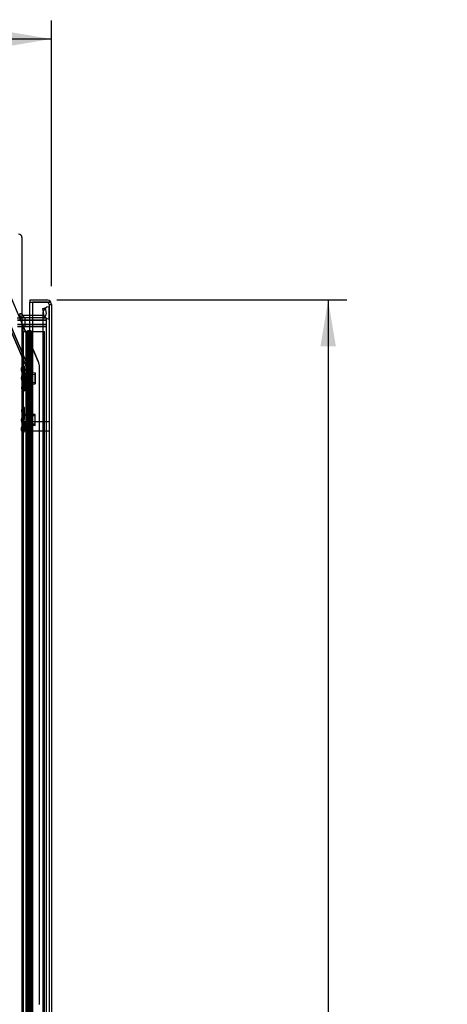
# Model space of a CAD drawing. Header units: inches. Extents: x 1 to 359, y -2 to 239.
# Tile 30 of 68: x 36 to 53, y 122 to 162. Entities that reach past the tile are written whole.
import ezdxf
from ezdxf.enums import TextEntityAlignment as Align
from ezdxf.lldxf.tags import DXFTag

# ---------------------------------------------------------------- set-up
doc = ezdxf.new("R2010")
doc.units = ezdxf.units.IN
doc.header["$MEASUREMENT"] = 0
for name, color, linetype in [('COM54746-60', 7, 'Continuous'), ('COM70098', 7, 'Continuous'), ('COM70220', 7, 'Continuous'), ('COM70739-9', 7, 'Continuous'), ('COM70839-3', 7, 'Continuous'), ('COM71195-6', 7, 'Continuous'), ('COM71298-6', 7, 'Continuous'), ('COM71300-6', 7, 'Continuous'), ('Default', 7, 'Continuous'), ('GSK87756', 7, 'Continuous'), ('NTS18147', 7, 'Continuous'), ('STD26122', 7, 'Continuous'), ('WAM30038', 7, 'Continuous')]:
    doc.layers.add(name, color=color, linetype=linetype)
doc.styles.add('SEACAD_Times_New_Roman', font='times.ttf')
tags = doc.linetypes.add('HIDDEN2', pattern=[0.1875, 0.125, -0.0625]).pattern_tags.tags
tags[6:7] = [DXFTag(74, 4), DXFTag(75, 0), DXFTag(340, '0'), DXFTag(46, 0.0), DXFTag(50, 0.0), DXFTag(44, 0.0), DXFTag(45, 0.0)]
tags[4:5] = [DXFTag(74, 4), DXFTag(75, 0), DXFTag(340, '0'), DXFTag(46, 0.0), DXFTag(50, 0.0), DXFTag(44, 0.0), DXFTag(45, 0.0)]
doc.dimstyles.new('HAMMOND_(STH_-_300x200)', dxfattribs={"dimtxt": 1.5, "dimasz": 1.875, "dimexe": 0.75, "dimexo": 0.75, "dimgap": 0.375, "dimtad": 0, "dimtih": 1, "dimtoh": 1, "dimzin": 0, "dimdsep": 46, "dimtxsty": 'SEACAD_Times_New_Roman', "dimblk1": '_SE_FILLED', "dimblk2": '_SE_FILLED', "dimsah": 1, "dimcen": 0.75, "dimadec": 0, "dimazin": 0, "dimtfac": 0.8, "dimtofl": 0, "dimtmove": 0, "dimatfit": 3, "dimfxl": 1, "dimtolj": 1, "dimtzin": 0, "dimarcsym": 0})

# ---------------------------------------------------------------- blocks, each defined once
blk = doc.blocks.new('SE1')
at = {"layer": 'COM54746-60', "color": 7, "linetype": 'Continuous'}
for p, q in [((35.808, 149.382), (35.976, 149.382)), ((35.976, 149.382), (35.98, 149.382)), ((35.976, 148.382), (35.976, 149.382)), ((35.98, 149.382), (35.98, 148.382)), ((35.989, 149.382), (36.223, 149.382)), ((35.989, 149.382), (35.989, 148.382)), ((36.044, 149.391), (36.044, 149.417)), ((36.044, 149.417), (36.094, 149.417)), ((36.094, 149.391), (36.044, 149.391)), ((36.056, 149.391), (36.056, 149.382)), ((36.094, 149.417), (36.119, 149.417)), ((36.094, 149.391), (36.119, 149.391)), ((36.119, 149.417), (36.169, 149.417)), ((36.169, 149.391), (36.119, 149.391)), ((36.156, 149.382), (36.156, 149.391)), ((36.169, 149.417), (36.169, 149.391)), ((36.223, 149.382), (36.225, 149.382)), ((36.223, 148.382), (36.223, 149.382)), ((35.976, 148.382), (36.02, 148.382)), ((36.02, 148.382), (36.223, 148.382)), ((36.02, 148.382), (36.223, 148.382)), ((36.02, 147.382), (36.02, 148.382)), ((36.223, 147.382), (36.223, 148.382)), ((35.976, 146.382), (35.976, 147.382)), ((35.976, 147.382), (36.02, 147.382)), ((35.98, 147.382), (35.98, 146.382)), ((35.989, 147.383), (36.223, 147.383)), ((35.989, 147.382), (35.989, 146.382)), ((36.02, 147.382), (36.223, 147.382)), ((36.223, 146.382), (36.223, 147.383)), ((35.976, 146.382), (36.02, 146.382)), ((36.02, 146.382), (36.223, 146.382)), ((36.02, 146.382), (36.223, 146.382)), ((36.02, 145.382), (36.02, 146.382)), ((36.223, 145.382), (36.223, 146.382)), ((35.976, 144.382), (35.976, 145.382)), ((35.976, 145.382), (36.02, 145.382)), ((35.98, 145.382), (35.98, 144.382)), ((35.989, 145.383), (36.223, 145.383)), ((35.989, 145.382), (35.989, 144.382)), ((36.02, 145.382), (36.223, 145.382)), ((36.223, 144.382), (36.223, 145.383)), ((35.976, 144.382), (36.02, 144.382)), ((36.02, 144.382), (36.223, 144.382)), ((36.02, 144.382), (36.223, 144.382)), ((36.02, 143.382), (36.02, 144.382)), ((36.223, 143.382), (36.223, 144.382)), ((35.976, 142.382), (35.976, 143.382)), ((35.976, 143.382), (36.02, 143.382)), ((35.98, 143.382), (35.98, 142.382)), ((35.989, 143.383), (36.223, 143.383)), ((35.989, 143.382), (35.989, 142.382)), ((36.02, 143.382), (36.223, 143.382)), ((36.223, 142.382), (36.223, 143.383)), ((35.976, 142.382), (36.02, 142.382)), ((36.02, 142.382), (36.223, 142.382)), ((36.02, 142.382), (36.223, 142.382)), ((36.02, 141.382), (36.02, 142.382)), ((36.223, 141.382), (36.223, 142.382)), ((35.976, 140.382), (35.976, 141.382)), ((35.976, 141.382), (36.02, 141.382)), ((35.98, 141.382), (35.98, 140.382)), ((35.989, 141.383), (36.223, 141.383)), ((35.989, 141.382), (35.989, 140.382)), ((36.02, 141.382), (36.223, 141.382)), ((36.223, 140.382), (36.223, 141.383)), ((35.976, 140.382), (36.02, 140.382)), ((36.02, 140.382), (36.223, 140.382)), ((36.02, 140.382), (36.223, 140.382)), ((36.02, 139.382), (36.02, 140.382)), ((36.223, 139.382), (36.223, 140.382)), ((35.976, 138.382), (35.976, 139.382)), ((35.976, 139.382), (36.02, 139.382)), ((35.98, 139.382), (35.98, 138.382)), ((35.989, 139.383), (36.223, 139.383)), ((35.989, 139.382), (35.989, 138.382)), ((36.02, 139.382), (36.223, 139.382)), ((36.223, 138.382), (36.223, 139.383)), ((35.976, 138.382), (36.02, 138.382)), ((36.02, 138.382), (36.223, 138.382)), ((36.02, 138.382), (36.223, 138.382)), ((36.02, 137.382), (36.02, 138.382)), ((36.223, 137.382), (36.223, 138.382)), ((35.976, 136.382), (35.976, 137.382)), ((35.976, 137.382), (36.02, 137.382)), ((35.98, 137.382), (35.98, 136.382)), ((35.989, 137.383), (36.223, 137.383)), ((35.989, 137.382), (35.989, 136.382)), ((36.02, 137.382), (36.223, 137.382)), ((36.223, 136.382), (36.223, 137.383)), ((35.976, 136.382), (36.02, 136.382)), ((36.02, 136.382), (36.223, 136.382)), ((36.02, 136.382), (36.223, 136.382)), ((36.02, 135.382), (36.02, 136.382)), ((36.223, 135.382), (36.223, 136.382)), ((35.976, 134.382), (35.976, 135.382)), ((35.976, 135.382), (36.02, 135.382)), ((35.98, 135.382), (35.98, 134.382)), ((35.989, 135.383), (36.223, 135.383)), ((35.989, 135.382), (35.989, 134.382)), ((36.02, 135.382), (36.223, 135.382)), ((36.223, 134.382), (36.223, 135.383)), ((35.976, 134.382), (36.02, 134.382)), ((36.02, 134.382), (36.223, 134.382)), ((36.02, 134.382), (36.223, 134.382)), ((36.02, 133.382), (36.02, 134.382)), ((36.223, 133.382), (36.223, 134.382)), ((35.976, 132.382), (35.976, 133.382)), ((35.976, 133.382), (36.02, 133.382)), ((35.98, 133.382), (35.98, 132.382)), ((35.989, 133.383), (36.223, 133.383)), ((35.989, 133.382), (35.989, 132.382)), ((36.02, 133.382), (36.223, 133.382)), ((36.223, 132.382), (36.223, 133.383)), ((35.976, 132.382), (36.02, 132.382)), ((36.02, 132.382), (36.223, 132.382)), ((36.02, 132.382), (36.223, 132.382)), ((36.02, 131.382), (36.02, 132.382)), ((36.223, 131.382), (36.223, 132.382)), ((35.976, 130.382), (35.976, 131.382)), ((35.976, 131.382), (36.02, 131.382)), ((35.98, 131.382), (35.98, 130.382)), ((35.989, 131.383), (36.223, 131.383)), ((35.989, 131.382), (35.989, 130.382)), ((36.02, 131.382), (36.223, 131.382)), ((36.223, 130.382), (36.223, 131.383)), ((35.976, 130.382), (36.02, 130.382)), ((36.02, 130.382), (36.223, 130.382)), ((36.02, 130.382), (36.223, 130.382)), ((36.02, 129.382), (36.02, 130.382)), ((36.223, 129.382), (36.223, 130.382)), ((35.976, 128.382), (35.976, 129.382)), ((35.976, 129.382), (36.02, 129.382)), ((35.98, 129.382), (35.98, 128.382)), ((35.989, 129.383), (36.223, 129.383)), ((35.989, 129.382), (35.989, 128.382)), ((36.02, 129.382), (36.223, 129.382)), ((36.223, 128.382), (36.223, 129.383)), ((35.976, 128.382), (36.02, 128.382)), ((36.02, 128.382), (36.223, 128.382)), ((36.02, 128.382), (36.223, 128.382)), ((36.02, 127.382), (36.02, 128.382)), ((36.223, 127.382), (36.223, 128.382)), ((35.976, 126.382), (35.976, 127.382)), ((35.976, 127.382), (36.02, 127.382)), ((35.98, 127.382), (35.98, 126.382)), ((35.989, 127.383), (36.223, 127.383)), ((35.989, 127.382), (35.989, 126.382)), ((36.02, 127.382), (36.223, 127.382)), ((36.223, 126.382), (36.223, 127.383)), ((35.976, 126.382), (36.02, 126.382)), ((36.02, 126.382), (36.223, 126.382)), ((36.02, 126.382), (36.223, 126.382)), ((36.02, 125.382), (36.02, 126.382)), ((36.223, 125.382), (36.223, 126.382)), ((35.976, 124.382), (35.976, 125.382)), ((35.976, 125.382), (36.02, 125.382)), ((35.98, 125.382), (35.98, 124.382)), ((35.989, 125.383), (36.223, 125.383)), ((35.989, 125.382), (35.989, 124.382)), ((36.02, 125.382), (36.223, 125.382)), ((36.223, 124.382), (36.223, 125.383)), ((35.976, 124.382), (36.02, 124.382)), ((36.02, 124.382), (36.223, 124.382)), ((36.02, 124.382), (36.223, 124.382)), ((36.02, 123.382), (36.02, 124.382)), ((36.223, 123.382), (36.223, 124.382)), ((35.976, 122.382), (35.976, 123.382)), ((35.976, 123.382), (36.02, 123.382)), ((35.98, 123.382), (35.98, 122.382)), ((35.989, 123.383), (36.223, 123.383)), ((35.989, 123.382), (35.989, 122.382)), ((36.02, 123.382), (36.223, 123.382)), ((36.223, 122.382), (36.223, 123.383)), ((35.976, 122.382), (36.02, 122.382)), ((36.02, 122.382), (36.223, 122.382)), ((36.02, 122.382), (36.223, 122.382)), ((36.02, 121.382), (36.02, 122.382)), ((36.223, 121.382), (36.223, 122.382))]:
    blk.add_line(p, q, dxfattribs=at)
at = {"layer": 'COM54746-60', "color": 7, "linetype": 'HIDDEN2'}
for p, q in [((35.87, 89.382), (35.87, 149.382)), ((35.971, 149.382), (35.971, 148.382)), ((35.989, 149.382), (35.98, 149.382)), ((36.02, 149.382), (36.02, 148.382)), ((36.051, 149.382), (36.051, 148.382)), ((36.056, 149.382), (36.056, 90.382)), ((36.065, 149.382), (36.065, 148.382)), ((36.106, 149.382), (36.106, 148.382)), ((36.111, 148.382), (36.111, 149.382)), ((36.117, 148.382), (36.117, 149.382)), ((36.156, 90.382), (36.156, 149.382)), ((36.161, 148.382), (36.161, 149.382)), ((36.225, 149.382), (36.711, 149.382)), ((36.711, 89.382), (36.711, 149.382)), ((35.971, 148.382), (35.971, 147.382)), ((35.971, 148.382), (35.976, 148.382)), ((35.976, 148.382), (35.976, 147.382)), ((35.98, 147.382), (35.98, 148.382)), ((36.117, 148.382), (35.989, 148.382)), ((35.989, 148.382), (35.989, 147.383)), ((36.051, 148.382), (36.051, 147.383)), ((36.065, 147.382), (36.065, 148.382)), ((36.106, 147.382), (36.106, 148.382)), ((36.111, 148.382), (36.111, 147.383)), ((36.117, 148.382), (36.117, 147.383)), ((36.117, 148.382), (36.161, 148.382)), ((36.223, 148.382), (36.161, 148.382)), ((36.161, 147.382), (36.161, 148.382)), ((35.971, 147.382), (35.976, 147.382)), ((35.971, 147.382), (35.971, 146.382)), ((35.989, 147.383), (35.989, 147.382)), ((35.989, 147.381), (36.117, 147.381)), ((36.02, 147.382), (36.02, 146.382)), ((36.051, 147.383), (36.051, 146.382)), ((36.065, 147.382), (36.065, 146.382)), ((36.106, 147.382), (36.106, 146.382)), ((36.111, 146.382), (36.111, 147.383)), ((36.117, 146.382), (36.117, 147.383)), ((36.161, 147.381), (36.117, 147.381)), ((36.161, 146.382), (36.161, 147.383)), ((36.161, 147.381), (36.223, 147.381)), ((35.87, 146.534), (35.808, 146.534)), ((35.808, 146.23), (35.87, 146.23)), ((35.971, 146.382), (35.971, 145.382)), ((35.971, 146.382), (35.976, 146.382)), ((35.976, 146.382), (35.976, 145.382)), ((35.98, 145.382), (35.98, 146.382)), ((35.989, 146.382), (35.989, 145.383)), ((36.051, 146.382), (36.051, 145.383)), ((36.065, 145.382), (36.065, 146.382)), ((36.106, 145.382), (36.106, 146.382)), ((36.111, 146.382), (36.111, 145.383)), ((36.117, 146.382), (36.117, 145.383)), ((36.161, 145.382), (36.161, 146.382)), ((35.971, 145.382), (35.976, 145.382)), ((35.971, 145.382), (35.971, 144.382)), ((35.989, 145.383), (35.989, 145.382)), ((35.989, 145.381), (36.117, 145.381)), ((36.02, 145.382), (36.02, 144.382)), ((36.051, 145.383), (36.051, 144.382)), ((36.065, 145.382), (36.065, 144.382)), ((36.106, 145.382), (36.106, 144.382)), ((36.111, 144.382), (36.111, 145.383)), ((36.117, 144.382), (36.117, 145.383)), ((36.161, 145.381), (36.117, 145.381)), ((36.161, 144.382), (36.161, 145.383)), ((36.161, 145.381), (36.223, 145.381)), ((35.971, 144.382), (35.971, 143.382)), ((35.971, 144.382), (35.976, 144.382)), ((35.976, 144.382), (35.976, 143.382)), ((35.98, 143.382), (35.98, 144.382)), ((35.989, 144.382), (35.989, 143.383)), ((36.051, 144.382), (36.051, 143.383)), ((36.065, 143.382), (36.065, 144.382)), ((36.106, 143.382), (36.106, 144.382)), ((36.111, 144.382), (36.111, 143.383)), ((36.117, 144.382), (36.117, 143.383)), ((36.161, 143.382), (36.161, 144.382)), ((35.971, 143.382), (35.976, 143.382)), ((35.971, 143.382), (35.971, 142.382)), ((35.989, 143.383), (35.989, 143.382)), ((35.989, 143.381), (36.117, 143.381)), ((36.02, 143.382), (36.02, 142.382)), ((36.051, 143.383), (36.051, 142.382)), ((36.065, 143.382), (36.065, 142.382)), ((36.106, 143.382), (36.106, 142.382)), ((36.111, 142.382), (36.111, 143.383)), ((36.117, 142.382), (36.117, 143.383)), ((36.161, 143.381), (36.117, 143.381)), ((36.161, 142.382), (36.161, 143.383)), ((36.161, 143.381), (36.223, 143.381)), ((35.971, 142.382), (35.971, 141.382)), ((35.971, 142.382), (35.976, 142.382)), ((35.976, 142.382), (35.976, 141.382)), ((35.98, 141.382), (35.98, 142.382)), ((35.989, 142.382), (35.989, 141.383)), ((36.051, 142.382), (36.051, 141.383)), ((36.065, 141.382), (36.065, 142.382)), ((36.106, 141.382), (36.106, 142.382)), ((36.111, 142.382), (36.111, 141.383)), ((36.117, 142.382), (36.117, 141.383)), ((36.161, 141.382), (36.161, 142.382)), ((35.971, 141.382), (35.976, 141.382)), ((35.971, 141.382), (35.971, 140.382)), ((35.989, 141.383), (35.989, 141.382)), ((35.989, 141.381), (36.117, 141.381)), ((36.02, 141.382), (36.02, 140.382)), ((36.051, 141.383), (36.051, 140.382)), ((36.065, 141.382), (36.065, 140.382)), ((36.106, 141.382), (36.106, 140.382)), ((36.111, 140.382), (36.111, 141.383)), ((36.117, 140.382), (36.117, 141.383)), ((36.161, 141.381), (36.117, 141.381)), ((36.161, 140.382), (36.161, 141.383)), ((36.161, 141.381), (36.223, 141.381)), ((35.87, 140.534), (35.808, 140.534)), ((35.808, 140.23), (35.87, 140.23)), ((35.971, 140.382), (35.971, 139.382)), ((35.971, 140.382), (35.976, 140.382)), ((35.976, 140.382), (35.976, 139.382)), ((35.98, 139.382), (35.98, 140.382)), ((35.989, 140.382), (35.989, 139.383)), ((36.051, 140.382), (36.051, 139.383)), ((36.065, 139.382), (36.065, 140.382)), ((36.106, 139.382), (36.106, 140.382)), ((36.111, 140.382), (36.111, 139.383)), ((36.117, 140.382), (36.117, 139.383)), ((36.161, 139.382), (36.161, 140.382)), ((35.971, 139.382), (35.976, 139.382)), ((35.971, 139.382), (35.971, 138.382)), ((35.989, 139.383), (35.989, 139.382)), ((35.989, 139.381), (36.117, 139.381)), ((36.02, 139.382), (36.02, 138.382)), ((36.051, 139.383), (36.051, 138.382)), ((36.065, 139.382), (36.065, 138.382)), ((36.106, 139.382), (36.106, 138.382)), ((36.111, 138.382), (36.111, 139.383)), ((36.117, 138.382), (36.117, 139.383)), ((36.161, 139.381), (36.117, 139.381)), ((36.161, 138.382), (36.161, 139.383)), ((36.161, 139.381), (36.223, 139.381)), ((35.971, 138.382), (35.971, 137.382)), ((35.971, 138.382), (35.976, 138.382)), ((35.976, 138.382), (35.976, 137.382)), ((35.98, 137.382), (35.98, 138.382)), ((35.989, 138.382), (35.989, 137.383)), ((36.051, 138.382), (36.051, 137.383)), ((36.065, 137.382), (36.065, 138.382)), ((36.106, 137.382), (36.106, 138.382)), ((36.111, 138.382), (36.111, 137.383)), ((36.117, 138.382), (36.117, 137.383)), ((36.161, 137.382), (36.161, 138.382)), ((35.971, 137.382), (35.976, 137.382)), ((35.971, 137.382), (35.971, 136.382)), ((35.989, 137.383), (35.989, 137.382)), ((35.989, 137.381), (36.117, 137.381)), ((36.02, 137.382), (36.02, 136.382)), ((36.051, 137.383), (36.051, 136.382)), ((36.065, 137.382), (36.065, 136.382)), ((36.106, 137.382), (36.106, 136.382)), ((36.111, 136.382), (36.111, 137.383)), ((36.117, 136.382), (36.117, 137.383)), ((36.161, 137.381), (36.117, 137.381)), ((36.161, 136.382), (36.161, 137.383)), ((36.161, 137.381), (36.223, 137.381)), ((35.971, 136.382), (35.971, 135.382)), ((35.971, 136.382), (35.976, 136.382)), ((35.976, 136.382), (35.976, 135.382)), ((35.98, 135.382), (35.98, 136.382)), ((35.989, 136.382), (35.989, 135.383)), ((36.051, 136.382), (36.051, 135.383)), ((36.065, 135.382), (36.065, 136.382)), ((36.106, 135.382), (36.106, 136.382)), ((36.111, 136.382), (36.111, 135.383)), ((36.117, 136.382), (36.117, 135.383)), ((36.161, 135.382), (36.161, 136.382)), ((35.971, 135.382), (35.976, 135.382)), ((35.971, 135.382), (35.971, 134.382)), ((35.989, 135.383), (35.989, 135.382)), ((35.989, 135.381), (36.117, 135.381)), ((36.02, 135.382), (36.02, 134.382)), ((36.051, 135.383), (36.051, 134.382)), ((36.065, 135.382), (36.065, 134.382)), ((36.106, 135.382), (36.106, 134.382)), ((36.111, 134.382), (36.111, 135.383)), ((36.117, 134.382), (36.117, 135.383)), ((36.161, 135.381), (36.117, 135.381)), ((36.161, 134.382), (36.161, 135.383)), ((36.161, 135.381), (36.223, 135.381)), ((35.87, 134.534), (35.808, 134.534)), ((35.808, 134.23), (35.87, 134.23)), ((35.971, 134.382), (35.971, 133.382)), ((35.971, 134.382), (35.976, 134.382)), ((35.976, 134.382), (35.976, 133.382)), ((35.98, 133.382), (35.98, 134.382)), ((35.989, 134.382), (35.989, 133.383)), ((36.051, 134.382), (36.051, 133.383)), ((36.065, 133.382), (36.065, 134.382)), ((36.106, 133.382), (36.106, 134.382)), ((36.111, 134.382), (36.111, 133.383)), ((36.117, 134.382), (36.117, 133.383)), ((36.161, 133.382), (36.161, 134.382)), ((35.971, 133.382), (35.976, 133.382)), ((35.971, 133.382), (35.971, 132.382)), ((35.989, 133.383), (35.989, 133.382)), ((35.989, 133.381), (36.117, 133.381)), ((36.02, 133.382), (36.02, 132.382)), ((36.051, 133.383), (36.051, 132.382)), ((36.065, 133.382), (36.065, 132.382)), ((36.106, 133.382), (36.106, 132.382)), ((36.111, 132.382), (36.111, 133.383)), ((36.117, 132.382), (36.117, 133.383)), ((36.161, 133.381), (36.117, 133.381)), ((36.161, 132.382), (36.161, 133.383)), ((36.161, 133.381), (36.223, 133.381)), ((35.971, 132.382), (35.971, 131.382)), ((35.971, 132.382), (35.976, 132.382)), ((35.976, 132.382), (35.976, 131.382)), ((35.98, 131.382), (35.98, 132.382)), ((35.989, 132.382), (35.989, 131.383)), ((36.051, 132.382), (36.051, 131.383)), ((36.065, 131.382), (36.065, 132.382)), ((36.106, 131.382), (36.106, 132.382)), ((36.111, 132.382), (36.111, 131.383)), ((36.117, 132.382), (36.117, 131.383)), ((36.161, 131.382), (36.161, 132.382)), ((35.971, 131.382), (35.976, 131.382)), ((35.971, 131.382), (35.971, 130.382)), ((35.989, 131.383), (35.989, 131.382)), ((35.989, 131.381), (36.117, 131.381)), ((36.02, 131.382), (36.02, 130.382)), ((36.051, 131.383), (36.051, 130.382)), ((36.065, 131.382), (36.065, 130.382)), ((36.106, 131.382), (36.106, 130.382)), ((36.111, 130.382), (36.111, 131.383)), ((36.117, 130.382), (36.117, 131.383)), ((36.161, 131.381), (36.117, 131.381)), ((36.161, 130.382), (36.161, 131.383)), ((36.161, 131.381), (36.223, 131.381)), ((35.971, 130.382), (35.971, 129.382)), ((35.971, 130.382), (35.976, 130.382)), ((35.976, 130.382), (35.976, 129.382)), ((35.98, 129.382), (35.98, 130.382)), ((35.989, 130.382), (35.989, 129.383)), ((36.051, 130.382), (36.051, 129.383)), ((36.065, 129.382), (36.065, 130.382)), ((36.106, 129.382), (36.106, 130.382)), ((36.111, 130.382), (36.111, 129.383)), ((36.117, 130.382), (36.117, 129.383)), ((36.161, 129.382), (36.161, 130.382)), ((35.971, 129.382), (35.976, 129.382)), ((35.971, 129.382), (35.971, 128.382)), ((35.989, 129.383), (35.989, 129.382)), ((35.989, 129.381), (36.117, 129.381)), ((36.02, 129.382), (36.02, 128.382)), ((36.051, 129.383), (36.051, 128.382)), ((36.065, 129.382), (36.065, 128.382)), ((36.106, 129.382), (36.106, 128.382)), ((36.111, 128.382), (36.111, 129.383)), ((36.117, 128.382), (36.117, 129.383)), ((36.161, 129.381), (36.117, 129.381)), ((36.161, 128.382), (36.161, 129.383)), ((36.161, 129.381), (36.223, 129.381)), ((35.87, 128.534), (35.808, 128.534)), ((35.808, 128.23), (35.87, 128.23)), ((35.971, 128.382), (35.971, 127.382)), ((35.971, 128.382), (35.976, 128.382)), ((35.976, 128.382), (35.976, 127.382)), ((35.98, 127.382), (35.98, 128.382)), ((35.989, 128.382), (35.989, 127.383)), ((36.051, 128.382), (36.051, 127.383)), ((36.065, 127.382), (36.065, 128.382)), ((36.106, 127.382), (36.106, 128.382)), ((36.111, 128.382), (36.111, 127.383)), ((36.117, 128.382), (36.117, 127.383)), ((36.161, 127.382), (36.161, 128.382)), ((35.971, 127.382), (35.976, 127.382)), ((35.971, 127.382), (35.971, 126.382)), ((35.989, 127.383), (35.989, 127.382)), ((35.989, 127.381), (36.117, 127.381)), ((36.02, 127.382), (36.02, 126.382)), ((36.051, 127.383), (36.051, 126.382)), ((36.065, 127.382), (36.065, 126.382)), ((36.106, 127.382), (36.106, 126.382)), ((36.111, 126.382), (36.111, 127.383)), ((36.117, 126.382), (36.117, 127.383)), ((36.161, 127.381), (36.117, 127.381)), ((36.161, 126.382), (36.161, 127.383)), ((36.161, 127.381), (36.223, 127.381)), ((35.971, 126.382), (35.971, 125.382)), ((35.971, 126.382), (35.976, 126.382)), ((35.976, 126.382), (35.976, 125.382)), ((35.98, 125.382), (35.98, 126.382)), ((35.989, 126.382), (35.989, 125.383)), ((36.051, 126.382), (36.051, 125.383)), ((36.065, 125.382), (36.065, 126.382)), ((36.106, 125.382), (36.106, 126.382)), ((36.111, 126.382), (36.111, 125.383)), ((36.117, 126.382), (36.117, 125.383)), ((36.161, 125.382), (36.161, 126.382)), ((35.971, 125.382), (35.976, 125.382)), ((35.971, 125.382), (35.971, 124.382)), ((35.989, 125.383), (35.989, 125.382)), ((35.989, 125.381), (36.117, 125.381)), ((36.02, 125.382), (36.02, 124.382)), ((36.051, 125.383), (36.051, 124.382)), ((36.065, 125.382), (36.065, 124.382)), ((36.106, 125.382), (36.106, 124.382)), ((36.111, 124.382), (36.111, 125.383)), ((36.117, 124.382), (36.117, 125.383)), ((36.161, 125.381), (36.117, 125.381)), ((36.161, 124.382), (36.161, 125.383)), ((36.161, 125.381), (36.223, 125.381)), ((35.971, 124.382), (35.971, 123.382)), ((35.971, 124.382), (35.976, 124.382)), ((35.976, 124.382), (35.976, 123.382)), ((35.98, 123.382), (35.98, 124.382)), ((35.989, 124.382), (35.989, 123.383)), ((36.051, 124.382), (36.051, 123.383)), ((36.065, 123.382), (36.065, 124.382)), ((36.106, 123.382), (36.106, 124.382)), ((36.111, 124.382), (36.111, 123.383)), ((36.117, 124.382), (36.117, 123.383)), ((36.161, 123.382), (36.161, 124.382)), ((35.971, 123.382), (35.976, 123.382)), ((35.971, 123.382), (35.971, 122.382)), ((35.989, 123.383), (35.989, 123.382)), ((35.989, 123.381), (36.117, 123.381)), ((36.02, 123.382), (36.02, 122.382)), ((36.051, 123.383), (36.051, 122.382)), ((36.065, 123.382), (36.065, 122.382)), ((36.106, 123.382), (36.106, 122.382)), ((36.111, 122.382), (36.111, 123.383)), ((36.117, 122.382), (36.117, 123.383)), ((36.161, 123.381), (36.117, 123.381)), ((36.161, 122.382), (36.161, 123.383)), ((36.161, 123.381), (36.223, 123.381)), ((35.87, 122.534), (35.808, 122.534)), ((35.971, 122.382), (35.971, 121.382)), ((35.971, 122.382), (35.976, 122.382)), ((35.976, 122.382), (35.976, 121.382)), ((35.98, 121.382), (35.98, 122.382)), ((35.989, 122.382), (35.989, 121.383)), ((36.051, 122.382), (36.051, 121.383)), ((36.065, 121.382), (36.065, 122.382)), ((36.106, 121.382), (36.106, 122.382)), ((36.111, 122.382), (36.111, 121.383)), ((36.117, 122.382), (36.117, 121.383)), ((36.161, 121.382), (36.161, 122.382))]:
    blk.add_line(p, q, dxfattribs=at)
at = {"layer": 'COM70098', "color": 7, "linetype": 'HIDDEN2'}
for p, q in [((35.626, 149.928), (35.856, 149.928)), ((35.626, 149.833), (36.775, 149.833)), ((35.626, 149.678), (36.775, 149.678)), ((35.918, 149.928), (35.918, 149.833)), ((35.918, 149.678), (35.918, 149.583)), ((36.635, 149.928), (36.775, 149.928)), ((35.626, 149.583), (36.775, 149.583))]:
    blk.add_line(p, q, dxfattribs=at)
at = {"layer": 'COM70220', "color": 7, "linetype": 'HIDDEN2'}
for p, q in [((36.65, 150.126), (36.65, 149.876)), ((36.896, 150.126), (36.898, 150.375)), ((36.896, 150.126), (36.896, 149.876)), ((36.898, 149.877), (36.896, 150.126)), ((36.898, 150.375), (36.898, 149.876)), ((36.898, 150.375), (36.899, 150.375)), ((36.899, 150.375), (36.899, 149.876)), ((36.65, 149.876), (36.65, 88.816)), ((36.896, 149.876), (36.896, 88.816)), ((36.899, 149.877), (36.898, 149.877)), ((36.898, 149.876), (36.898, 88.816)), ((36.899, 149.876), (36.899, 88.816))]:
    blk.add_line(p, q, dxfattribs=at)
blk.add_arc((36.9, 150.126), 0.25, 90, 270, dxfattribs=at)
at = {"layer": 'COM70739-9', "color": 7, "linetype": 'HIDDEN2'}
blk.add_line((35.838, 149.583), (35.838, 88.963), dxfattribs=at)
at = {"layer": 'COM70839-3', "color": 7, "linetype": 'HIDDEN2'}
for p, q in [((36.466, 148.168), (35.369, 150.753)), ((35.201, 149.79), (35.978, 147.961)), ((35.204, 149.782), (35.981, 147.953)), ((35.267, 149.818), (36.044, 147.989)), ((35.271, 149.81), (36.047, 147.981)), ((36.47, 148.16), (35.718, 149.93)), ((35.98, 147.946), (35.98, 120.044)), ((35.984, 147.939), (35.98, 120.037)), ((36.052, 147.946), (36.052, 120.044)), ((36.056, 147.939), (36.052, 120.037)), ((36.511, 122.304), (36.511, 147.946)), ((36.512, 122.297), (36.515, 147.939)), ((36.052, 147.377), (35.98, 147.377)), ((36.055, 147.37), (35.983, 147.37)), ((35.98, 144.377), (36.052, 144.377)), ((35.983, 144.37), (36.055, 144.37))]:
    blk.add_line(p, q, dxfattribs=at)
at = {"layer": 'COM70839-3', "color": 7, "linetype": 'Continuous'}
blk.add_line((35.718, 149.93), (35.706, 149.96), dxfattribs=at)
at = {"layer": 'COM70839-3', "color": 7, "linetype": 'HIDDEN2'}
for centre, radius, start, end in [((35.944, 147.946), 0.567, 0, 23), ((35.948, 147.939), 0.567, 359.9934, 22.9934), ((35.944, 147.946), 0.036, 0, 23), ((35.948, 147.939), 0.036, 359.9934, 22.9934), ((35.944, 147.946), 0.108, 0, 23), ((35.948, 147.939), 0.108, 359.9934, 22.9934), ((36.386, 122.304), 0.125, 340.1367, 0), ((36.387, 122.297), 0.125, 340.1301, 359.9934)]:
    blk.add_arc(centre, radius, start, end, dxfattribs=at)
at = {"layer": 'COM71195-6', "color": 7, "linetype": 'Continuous'}
for p, q in [((36.12, 150.648), (36.12, 150.553)), ((36.12, 150.648), (36.805, 150.648)), ((36.12, 150.553), (36.805, 150.553)), ((36.12, 150.023), (36.12, 150.553)), ((36.12, 150.553), (36.225, 150.553)), ((36.805, 150.553), (36.225, 150.553)), ((36.225, 150.553), (36.225, 88.211)), ((36.97, 150.553), (36.805, 150.553)), ((36.805, 150.553), (36.97, 150.553)), ((36.995, 150.458), (36.995, 88.306))]:
    blk.add_line(p, q, dxfattribs=at)
at = {"layer": 'COM71195-6', "color": 7, "linetype": 'HIDDEN2'}
for p, q in [((36.9, 150.458), (36.9, 88.306)), ((36.9, 150.458), (36.995, 150.458)), ((36.12, 88.46), (36.12, 150.023))]:
    blk.add_line(p, q, dxfattribs=at)
at = {"layer": 'COM71195-6', "color": 7, "linetype": 'Continuous'}
for start, end in [(30, 90), (0, 30)]:
    blk.add_arc((36.805, 150.458), 0.19, start, end, dxfattribs=at)
at = {"layer": 'COM71195-6', "color": 7, "linetype": 'HIDDEN2'}
blk.add_arc((36.805, 150.458), 0.095, 0, 90, dxfattribs=at)
blk.add_ellipse((36.805, 150.458), major_axis=(-0.095, 0), ratio=0.999171, start_param=3.141593, end_param=4.712389, dxfattribs=at)
at = {"layer": 'COM71195-6', "color": 7, "linetype": 'Continuous'}
blk.add_ellipse((36.805, 150.458), major_axis=(-0.19, 0), ratio=0.999171, start_param=3.141593, end_param=3.665191, dxfattribs=at)
at = {"layer": 'COM71298-6', "color": 7, "linetype": 'Continuous'}
for p, q in [((35.808, 153.16), (35.808, 149.958)), ((36.225, 150.023), (35.856, 150.023)), ((35.713, 149.958), (35.808, 149.958))]:
    blk.add_line(p, q, dxfattribs=at)
at = {"layer": 'COM71298-6', "color": 7, "linetype": 'HIDDEN2'}
for p, q in [((35.808, 150.086), (35.713, 150.086)), ((35.877, 149.928), (35.877, 150.023)), ((36.635, 150.023), (36.225, 150.023)), ((36.642, 150.308), (36.735, 150.325)), ((36.682, 150.079), (36.642, 150.308)), ((36.682, 150.061), (36.682, 150.079)), ((36.735, 150.325), (36.776, 150.096)), ((36.776, 150.096), (36.778, 150.078)), ((36.635, 149.928), (35.856, 149.928))]:
    blk.add_line(p, q, dxfattribs=at)
at = {"layer": 'COM71298-6', "color": 7, "linetype": 'Continuous'}
for centre, radius, start, end in [((35.665, 153.16), 0.143, 0, 90), ((35.856, 150.071), 0.048, 180, 270), ((35.856, 150.071), 0.143, 232.2051, 259.2706)]:
    blk.add_arc(centre, radius, start, end, dxfattribs=at)
at = {"layer": 'COM71298-6', "color": 7, "linetype": 'HIDDEN2'}
for centre, radius, start, end in [((35.856, 150.071), 0.143, 180, 232.2051), ((36.635, 150.071), 0.143, 270, 2.9658), ((36.635, 150.071), 0.048, 270, 348.6027), ((35.856, 150.071), 0.143, 259.2706, 270)]:
    blk.add_arc(centre, radius, start, end, dxfattribs=at)
at = {"layer": 'COM71300-6', "color": 7, "linetype": 'Continuous'}
for p, q in [((35.618, 149.93), (35.808, 149.93)), ((35.808, 149.93), (35.808, 88.615)), ((35.903, 149.93), (35.808, 149.93)), ((36.225, 149.93), (35.903, 149.93))]:
    blk.add_line(p, q, dxfattribs=at)
at = {"layer": 'COM71300-6', "color": 7, "linetype": 'HIDDEN2'}
for q in [(36.225, 149.93), (36.775, 88.615)]:
    blk.add_line((36.775, 149.93), q, dxfattribs=at)
at = {"layer": 'GSK87756', "color": 7, "linetype": 'HIDDEN2'}
for p, q in [((35.626, 149.849), (36.775, 149.849)), ((35.626, 149.661), (36.775, 149.661)), ((35.918, 149.849), (35.918, 149.661))]:
    blk.add_line(p, q, dxfattribs=at)
at = {"layer": 'NTS18147', "color": 7, "linetype": 'HIDDEN2'}
for p, q in [((35.776, 147.879), (35.777, 147.825)), ((35.778, 147.881), (35.778, 147.826)), ((35.901, 147.98), (35.838, 147.979)), ((35.901, 147.975), (35.838, 147.975)), ((35.838, 147.975), (35.901, 147.975)), ((35.839, 147.92), (35.838, 147.975)), ((35.839, 147.92), (35.838, 147.975)), ((35.901, 147.787), (35.838, 147.786)), ((35.839, 147.731), (35.838, 147.786)), ((35.839, 147.731), (35.839, 147.92)), ((35.839, 147.92), (35.842, 147.731)), ((35.839, 147.668), (35.902, 147.669)), ((35.843, 147.291), (35.839, 147.668)), ((35.839, 147.668), (35.839, 147.668)), ((35.841, 147.786), (35.904, 147.787)), ((35.842, 147.731), (35.841, 147.786)), ((36.342, 147.64), (35.841, 147.636)), ((35.842, 147.668), (35.846, 147.291)), ((35.842, 147.668), (35.843, 147.668)), ((35.906, 147.669), (35.843, 147.668)), ((35.901, 147.975), (35.904, 147.787)), ((35.901, 147.787), (35.901, 147.975)), ((35.905, 147.291), (35.902, 147.669)), ((36.341, 147.704), (35.904, 147.7)), ((35.906, 147.669), (35.909, 147.291)), ((35.905, 147.291), (35.842, 147.291)), ((35.843, 147.291), (35.842, 147.291)), ((35.846, 147.039), (35.843, 147.227)), ((35.843, 147.227), (35.844, 147.173)), ((35.844, 147.323), (36.344, 147.327)), ((35.846, 147.291), (35.909, 147.291)), ((35.846, 147.291), (35.846, 147.291)), ((35.846, 147.227), (35.847, 147.039)), ((35.846, 147.227), (35.847, 147.173)), ((35.907, 147.26), (36.345, 147.264)), ((35.783, 147.133), (35.783, 147.079)), ((35.784, 147.132), (35.785, 147.077)), ((35.844, 147.173), (35.907, 147.173)), ((35.846, 147.039), (35.847, 146.984)), ((35.91, 147.173), (35.847, 147.173)), ((35.847, 147.039), (35.847, 146.984)), ((35.91, 146.985), (35.847, 146.984)), ((35.847, 146.984), (35.91, 146.985)), ((35.847, 146.979), (35.91, 146.98)), ((35.91, 146.985), (35.907, 147.173)), ((35.91, 147.173), (35.91, 146.985)), ((35.786, 146.221), (35.785, 146.166)), ((35.846, 146.125), (35.844, 146.007)), ((35.846, 146.125), (35.849, 146.259)), ((35.909, 146.124), (35.846, 146.125)), ((35.849, 146.259), (35.85, 146.314)), ((35.85, 146.314), (35.85, 146.319)), ((35.913, 146.317), (35.85, 146.319)), ((35.85, 146.314), (35.913, 146.313)), ((35.907, 146.006), (35.909, 146.124)), ((36.345, 146.028), (35.907, 146.037)), ((35.909, 146.124), (35.913, 146.313)), ((35.913, 146.313), (35.913, 146.317)), ((36.335, 145.588), (36.345, 146.028)), ((35.835, 145.63), (35.833, 145.512)), ((35.835, 145.63), (35.844, 146.007)), ((36.336, 145.62), (35.835, 145.631)), ((35.898, 145.629), (35.835, 145.63)), ((35.836, 145.662), (36.336, 145.651)), ((36.343, 145.964), (35.843, 145.975)), ((35.844, 146.007), (35.907, 146.006)), ((36.344, 145.995), (35.844, 146.006)), ((35.896, 145.511), (35.898, 145.629)), ((35.898, 145.629), (35.907, 146.006)), ((35.77, 145.474), (35.769, 145.419)), ((35.829, 145.323), (35.828, 145.319)), ((35.828, 145.319), (35.891, 145.317)), ((35.83, 145.378), (35.829, 145.323)), ((35.891, 145.322), (35.829, 145.323)), ((35.83, 145.378), (35.833, 145.512)), ((35.833, 145.512), (35.896, 145.511)), ((35.891, 145.322), (35.896, 145.511)), ((35.891, 145.322), (35.891, 145.317)), ((35.898, 145.597), (36.335, 145.588))]:
    blk.add_line(p, q, dxfattribs=at)
for centre, start, end in [((36.097, 147.482), 144.1357, 216.8676), ((36.097, 147.482), 144.1357, 216.8676), ((36.1, 147.482), 144.1357, 216.8676), ((36.101, 147.482), 144.1357, 216.8676), ((36.096, 145.813), 142.3687, 215.1011)]:
    blk.add_arc(centre, 0.318, start, end, dxfattribs=at)
for centre, major_axis, ratio, start_param, end_param in [((36.094, 147.883), (0.318, 0.004), 0.499986, 2.502372, 3.771791), ((36.095, 147.828), (0.318, 0.004), 0.499986, 2.502372, 3.771791), ((36.096, 147.883), (0.318, 0.002), 0.500006, 2.511394, 3.780813), ((36.097, 147.828), (0.318, 0.002), 0.500006, 2.511394, 3.780813), ((35.843, 147.479), (0.004, -0.5), 0.003907, 3.005103, 3.27806), ((35.843, 147.479), (-0.004, 0.5), 0.003907, 0.910708, 1.183665), ((35.843, 147.479), (-0.004, 0.5), 0.003907, -1.183687, -0.91073), ((35.906, 147.48), (0.004, -0.5), 0.003907, 3.005103, 3.27806), ((35.906, 147.48), (-0.004, 0.5), 0.003907, 0.910708, 1.183665), ((35.906, 147.48), (-0.004, 0.5), 0.003907, -1.183687, -0.91073), ((36.101, 147.135), (0.318, 0.002), 0.500006, 2.511394, 3.780813), ((36.103, 147.135), (0.318, 0.004), 0.499986, 2.502372, 3.771791), ((35.843, 147.479), (0.004, -0.5), 0.003907, -1.183687, -0.91073), ((35.843, 147.479), (0.004, -0.5), 0.003907, 0.910708, 1.183665), ((35.906, 147.48), (0.004, -0.5), 0.003907, -1.183687, -0.91073), ((35.906, 147.48), (0.004, -0.5), 0.003907, 0.910708, 1.183665), ((36.101, 147.081), (0.318, 0.002), 0.500006, 2.511394, 3.780813), ((36.103, 147.081), (0.318, 0.004), 0.499986, 2.502372, 3.771791), ((35.843, 147.479), (-0.004, 0.5), 0.003907, 3.005103, 3.27806), ((35.906, 147.48), (-0.004, 0.5), 0.003907, 3.005103, 3.27806), ((36.103, 146.159), (0.318, -0.007), 0.5, 2.506883, 3.776302), ((36.105, 146.214), (0.318, -0.007), 0.5, 2.506883, 3.776302), ((36.087, 145.412), (0.318, -0.007), 0.5, 2.506883, 3.776302), ((36.088, 145.467), (0.318, -0.007), 0.5, 2.506883, 3.776302)]:
    blk.add_ellipse(centre, major_axis=major_axis, ratio=ratio, start_param=start_param, end_param=end_param, dxfattribs=at)
for centre, major_axis in [((35.843, 147.479), (0.001, -0.156)), ((35.906, 147.48), (0.002, -0.22)), ((36.343, 147.484), (0.002, -0.22)), ((36.343, 147.484), (0.001, -0.156))]:
    blk.add_ellipse(centre, major_axis=major_axis, ratio=0.003907, dxfattribs=at)
at = {"layer": 'STD26122', "color": 7, "linetype": 'HIDDEN2'}
for p, q in [((35.935, 145.738), (35.9, 145.703)), ((35.9, 145.703), (35.9, 145.403)), ((35.935, 145.368), (35.935, 145.738)), ((36.9, 145.738), (35.935, 145.738)), ((35.9, 145.403), (35.935, 145.368)), ((35.935, 145.368), (36.9, 145.368))]:
    blk.add_line(p, q, dxfattribs=at)
at = {"layer": 'WAM30038', "color": 7, "linetype": 'HIDDEN2'}
for p, q in [((36.076, 147.856), (36.052, 147.856)), ((36.077, 147.767), (36.053, 147.767)), ((36.053, 147.756), (36.06, 147.75)), ((36.06, 147.75), (36.053, 147.756)), ((36.082, 147.689), (36.053, 147.688)), ((36.053, 147.687), (36.06, 147.683)), ((36.06, 147.659), (36.053, 147.664)), ((36.084, 147.689), (36.054, 147.688)), ((36.061, 147.683), (36.054, 147.687)), ((36.055, 147.664), (36.062, 147.659)), ((36.06, 147.683), (36.126, 147.643)), ((36.126, 147.618), (36.06, 147.659)), ((36.127, 147.643), (36.061, 147.683)), ((36.062, 147.659), (36.127, 147.618)), ((36.141, 147.656), (36.096, 147.684)), ((36.096, 147.659), (36.141, 147.631)), ((36.097, 147.684), (36.143, 147.656)), ((36.143, 147.631), (36.098, 147.659)), ((36.141, 147.71), (36.126, 147.692)), ((36.126, 147.692), (36.142, 147.71)), ((36.126, 147.643), (36.141, 147.656)), ((36.141, 147.631), (36.126, 147.618)), ((36.143, 147.656), (36.127, 147.643)), ((36.127, 147.618), (36.143, 147.631)), ((36.054, 147.498), (36.061, 147.499)), ((36.062, 147.464), (36.055, 147.465)), ((36.063, 147.499), (36.056, 147.498)), ((36.056, 147.299), (36.063, 147.304)), ((36.057, 147.465), (36.064, 147.464)), ((36.063, 147.279), (36.057, 147.276)), ((36.057, 147.274), (36.086, 147.274)), ((36.065, 147.304), (36.058, 147.299)), ((36.058, 147.276), (36.065, 147.279)), ((36.058, 147.274), (36.088, 147.274)), ((36.061, 147.499), (36.127, 147.499)), ((36.097, 147.499), (36.061, 147.499)), ((36.127, 147.464), (36.062, 147.464)), ((36.098, 147.464), (36.062, 147.464)), ((36.128, 147.499), (36.063, 147.499)), ((36.099, 147.499), (36.063, 147.499)), ((36.063, 147.304), (36.128, 147.346)), ((36.128, 147.321), (36.063, 147.279)), ((36.064, 147.464), (36.128, 147.464)), ((36.1, 147.464), (36.064, 147.464)), ((36.129, 147.346), (36.065, 147.304)), ((36.065, 147.279), (36.129, 147.321)), ((36.142, 147.5), (36.097, 147.499)), ((36.098, 147.464), (36.143, 147.465)), ((36.099, 147.499), (36.144, 147.5)), ((36.144, 147.333), (36.099, 147.304)), ((36.144, 147.465), (36.1, 147.464)), ((36.1, 147.28), (36.144, 147.308)), ((36.101, 147.304), (36.145, 147.333)), ((36.146, 147.308), (36.101, 147.28)), ((36.127, 147.499), (36.142, 147.5)), ((36.143, 147.465), (36.127, 147.464)), ((36.144, 147.5), (36.128, 147.499)), ((36.128, 147.464), (36.144, 147.465)), ((36.128, 147.346), (36.144, 147.333)), ((36.144, 147.308), (36.128, 147.321)), ((36.145, 147.333), (36.129, 147.346)), ((36.129, 147.321), (36.146, 147.308)), ((36.146, 147.254), (36.129, 147.272)), ((36.129, 147.272), (36.145, 147.254)), ((36.058, 147.207), (36.065, 147.213)), ((36.065, 147.213), (36.058, 147.207)), ((36.058, 147.196), (36.082, 147.196)), ((36.059, 147.106), (36.083, 147.107)), ((36.061, 146.189), (36.044, 145.439)), ((36.083, 146.099), (36.059, 146.1)), ((36.085, 146.188), (36.061, 146.189)), ((36.085, 146.188), (36.068, 145.439)), ((36.145, 146.04), (36.129, 146.023)), ((36.145, 146.04), (36.144, 145.986)), ((36.055, 145.637), (36.121, 145.676)), ((36.121, 145.651), (36.055, 145.612)), ((36.087, 146.02), (36.057, 146.021)), ((36.095, 145.796), (36.059, 145.796)), ((36.096, 145.831), (36.06, 145.831)), ((36.127, 145.949), (36.063, 145.991)), ((36.064, 146.016), (36.128, 145.973)), ((36.087, 146.02), (36.087, 146.02)), ((36.091, 145.611), (36.136, 145.638)), ((36.137, 145.663), (36.092, 145.636)), ((36.095, 145.796), (36.14, 145.795)), ((36.141, 145.83), (36.096, 145.831)), ((36.099, 145.99), (36.144, 145.961)), ((36.144, 145.986), (36.1, 146.015)), ((36.121, 145.651), (36.12, 145.602)), ((36.124, 145.795), (36.121, 145.676)), ((36.121, 145.676), (36.137, 145.663)), ((36.136, 145.638), (36.121, 145.651)), ((36.127, 145.949), (36.125, 145.83)), ((36.144, 145.961), (36.127, 145.949)), ((36.129, 146.023), (36.128, 145.973)), ((36.128, 145.973), (36.144, 145.986)), ((36.136, 145.638), (36.135, 145.584)), ((36.14, 145.795), (36.137, 145.663)), ((36.144, 145.961), (36.141, 145.83)), ((36.044, 145.439), (36.068, 145.439)), ((36.046, 145.528), (36.07, 145.528)), ((36.048, 145.607), (36.077, 145.606)), ((36.12, 145.602), (36.135, 145.584))]:
    blk.add_line(p, q, dxfattribs=at)
for centre, radius, start, end in [((36.552, 148.272), 0.693, 226.7546, 228.8885), ((36.765, 148.513), 1.014, 227.2938, 228.7579), ((36.097, 147.481), 0.0182, 87.5716, 178.3822), ((36.096, 147.482), 0.0181, 182.378, 273.6736), ((36.099, 147.482), 0.0181, 182.393, 273.2501), ((36.581, 146.683), 0.716, 132.149, 134.2159), ((36.829, 146.413), 1.082, 132.291, 133.6627), ((36.095, 145.812), 0.0182, 85.8958, 176.7292), ((36.094, 145.814), 0.0181, 180.5068, 271.8079), ((36.641, 144.898), 0.85, 130.4408, 132.1842), ((36.644, 144.895), 0.854, 130.4448, 132.1802)]:
    blk.add_arc(centre, radius, start, end, dxfattribs=at)
for centre in [(36.056, 147.481), (36.08, 147.482)]:
    blk.add_ellipse(centre, major_axis=(-0.003, 0.375), ratio=0.003907, dxfattribs=at)
for centre, major_axis, start_param, end_param in [((36.053, 147.75), (0.0002, -0.0175), 1.935128, 4.348035), ((36.056, 147.481), (-0.002, 0.275), 0.059483, 0.725893), ((36.056, 147.481), (-0.002, 0.275), -0.725915, -0.059505), ((36.053, 147.671), (0.0002, -0.0175), 2.720526, 5.133433), ((36.056, 147.481), (-0.002, 0.275), 0.844881, 1.511291), ((36.055, 147.671), (0.0002, -0.0175), 1.14973, 3.562637), ((36.056, 147.481), (-0.002, 0.275), -1.511313, -0.844904), ((36.08, 147.482), (0.003, -0.286), 3.141581, 3.92698), ((36.08, 147.482), (-0.003, 0.286), 5.497776, 6.283174), ((36.08, 147.482), (-0.003, 0.286), 0.785387, 1.570785), ((36.08, 147.482), (0.003, -0.286), 1.570785, 2.356183), ((36.127, 147.482), (-0.002, 0.211), 0.083023, 0.702353), ((36.127, 147.482), (-0.002, 0.211), -0.702376, -0.083045), ((36.127, 147.482), (-0.002, 0.211), 0.868421, 1.487751), ((36.127, 147.482), (-0.002, 0.211), -1.487774, -0.868443), ((36.143, 147.482), (-0.002, 0.229), 0.076503, 0.708872), ((36.143, 147.482), (-0.002, 0.229), 0.861902, 1.494271), ((36.143, 147.482), (-0.002, 0.229), -0.708895, -0.076526), ((36.143, 147.482), (-0.002, 0.229), -1.494293, -0.861924), ((36.054, 147.481), (-0.0002, 0.0175), 0.364332, 2.777239), ((36.056, 147.481), (0.002, -0.275), -1.511313, -0.844904), ((36.057, 147.481), (0.0002, -0.0175), 0.364332, 2.777239), ((36.056, 147.292), (-0.0002, 0.0175), 1.14973, 3.562637), ((36.056, 147.481), (0.002, -0.275), 0.844881, 1.511291), ((36.056, 147.481), (0.002, -0.275), -0.725915, -0.059505), ((36.058, 147.292), (-0.0002, 0.0175), 2.720526, 5.133433), ((36.056, 147.481), (0.002, -0.275), 0.059483, 0.725893), ((36.08, 147.482), (-0.003, 0.286), 1.570785, 2.356183), ((36.08, 147.482), (0.003, -0.286), 5.497776, 6.283174), ((36.08, 147.482), (0.003, -0.286), 0.785387, 1.570785), ((36.08, 147.482), (-0.003, 0.286), 3.141581, 3.92698), ((36.127, 147.482), (0.002, -0.211), -1.487774, -0.868443), ((36.127, 147.482), (0.002, -0.211), 0.868421, 1.487751), ((36.127, 147.482), (0.002, -0.211), -0.702376, -0.083045), ((36.127, 147.482), (0.002, -0.211), 0.083023, 0.702353), ((36.143, 147.482), (0.002, -0.229), -1.494293, -0.861924), ((36.143, 147.482), (0.002, -0.229), 0.861902, 1.494271), ((36.143, 147.482), (0.002, -0.229), -0.708895, -0.076526), ((36.143, 147.482), (0.002, -0.229), 0.076503, 0.708872), ((36.058, 147.213), (-0.0002, 0.0175), 1.935128, 4.348035)]:
    blk.add_ellipse(centre, major_axis=major_axis, ratio=0.003907, start_param=start_param, end_param=end_param, dxfattribs=at)
for points, knots in [([(36.126, 147.692), (36.105, 147.71), (36.085, 147.728), (36.065, 147.745), (36.063, 147.747), (36.062, 147.748), (36.06, 147.75)], [0, 0, 0, 0, 0.926871, 0.926871, 0.926871, 1, 1, 1, 1]), ([(36.096, 147.684), (36.094, 147.685), (36.092, 147.686), (36.088, 147.688), (36.086, 147.688), (36.082, 147.689), (36.08, 147.689), (36.078, 147.687), (36.077, 147.686), (36.077, 147.684)], [0, 0, 0, 0, 0.25, 0.25, 0.5, 0.5, 0.75, 0.75, 1, 1, 1, 1]), ([(36.077, 147.684), (36.077, 147.682), (36.078, 147.679), (36.08, 147.674), (36.082, 147.672), (36.088, 147.665), (36.092, 147.662), (36.096, 147.659)], [0, 0, 0, 0, 0.25, 0.25, 0.5, 0.5, 1, 1, 1, 1]), ([(36.079, 147.684), (36.078, 147.686), (36.079, 147.687), (36.082, 147.689), (36.083, 147.689), (36.089, 147.688), (36.093, 147.686), (36.097, 147.684)], [0, 0, 0, 0, 0.25, 0.25, 0.5, 0.5, 1, 1, 1, 1]), ([(36.098, 147.659), (36.096, 147.66), (36.094, 147.662), (36.089, 147.665), (36.087, 147.667), (36.084, 147.672), (36.082, 147.674), (36.079, 147.679), (36.079, 147.682), (36.079, 147.684)], [0, 0, 0, 0, 0.25, 0.25, 0.5, 0.5, 0.75, 0.75, 1, 1, 1, 1]), ([(36.096, 147.75), (36.098, 147.748), (36.1, 147.746), (36.103, 147.744), (36.115, 147.733), (36.128, 147.722), (36.141, 147.71)], [0, 0, 0, 0, 0.141448, 0.141448, 0.141448, 1, 1, 1, 1]), ([(36.065, 147.213), (36.066, 147.215), (36.068, 147.216), (36.069, 147.217), (36.089, 147.235), (36.109, 147.254), (36.129, 147.272)], [0, 0, 0, 0, 0.073129, 0.073129, 0.073129, 1, 1, 1, 1]), ([(36.099, 147.304), (36.097, 147.303), (36.095, 147.301), (36.091, 147.298), (36.089, 147.296), (36.085, 147.291), (36.084, 147.289), (36.081, 147.284), (36.08, 147.281), (36.08, 147.279)], [0, 0, 0, 0, 0.25, 0.25, 0.5, 0.5, 0.75, 0.75, 1, 1, 1, 1]), ([(36.08, 147.279), (36.081, 147.277), (36.081, 147.276), (36.084, 147.274), (36.086, 147.274), (36.091, 147.275), (36.095, 147.277), (36.1, 147.28)], [0, 0, 0, 0, 0.25, 0.25, 0.5, 0.5, 1, 1, 1, 1]), ([(36.082, 147.279), (36.082, 147.281), (36.083, 147.284), (36.085, 147.289), (36.087, 147.291), (36.092, 147.298), (36.097, 147.302), (36.101, 147.304)], [0, 0, 0, 0, 0.25, 0.25, 0.5, 0.5, 1, 1, 1, 1]), ([(36.101, 147.28), (36.099, 147.278), (36.097, 147.277), (36.093, 147.275), (36.091, 147.275), (36.087, 147.274), (36.085, 147.274), (36.083, 147.276), (36.082, 147.277), (36.082, 147.279)], [0, 0, 0, 0, 0.25, 0.25, 0.5, 0.5, 0.75, 0.75, 1, 1, 1, 1]), ([(36.145, 147.254), (36.133, 147.242), (36.12, 147.231), (36.107, 147.219), (36.105, 147.217), (36.103, 147.215), (36.101, 147.213)], [0, 0, 0, 0, 0.858552, 0.858552, 0.858552, 1, 1, 1, 1]), ([(36.129, 146.023), (36.109, 146.041), (36.09, 146.059), (36.07, 146.078), (36.068, 146.079), (36.067, 146.081), (36.065, 146.082)], [0, 0, 0, 0, 0.926871, 0.926871, 0.926871, 1, 1, 1, 1]), ([(36.083, 146.099), (36.083, 146.099), (36.083, 146.098), (36.086, 146.096), (36.088, 146.094), (36.093, 146.089), (36.097, 146.085), (36.101, 146.081)], [0, 0, 0, 0, 0.25, 0.25, 0.5, 0.5, 1, 1, 1, 1]), ([(36.101, 146.081), (36.103, 146.079), (36.106, 146.077), (36.108, 146.075), (36.12, 146.064), (36.133, 146.052), (36.145, 146.04)], [0, 0, 0, 0, 0.141448, 0.141448, 0.141448, 1, 1, 1, 1]), ([(36.092, 145.636), (36.089, 145.634), (36.087, 145.633), (36.083, 145.629), (36.081, 145.628), (36.077, 145.623), (36.075, 145.621), (36.073, 145.616), (36.072, 145.613), (36.072, 145.611)], [0, 0, 0, 0, 0.25, 0.25, 0.5, 0.5, 0.75, 0.75, 1, 1, 1, 1]), ([(36.081, 146.015), (36.081, 146.013), (36.082, 146.011), (36.084, 146.006), (36.086, 146.004), (36.091, 145.997), (36.095, 145.993), (36.099, 145.99)], [0, 0, 0, 0, 0.25, 0.25, 0.5, 0.5, 1, 1, 1, 1]), ([(36.1, 146.015), (36.098, 146.016), (36.096, 146.018), (36.092, 146.019), (36.09, 146.02), (36.087, 146.02), (36.087, 146.02), (36.086, 146.02)], [0, 0, 0, 0, 0.25, 0.25, 0.5, 0.5, 0.5626015, 0.5626015, 0.5626015, 0.5626015]), ([(36.053, 145.546), (36.055, 145.547), (36.057, 145.548), (36.058, 145.55), (36.079, 145.567), (36.099, 145.585), (36.12, 145.602)], [0, 0, 0, 0, 0.073129, 0.073129, 0.073129, 1, 1, 1, 1]), ([(36.077, 145.606), (36.078, 145.606), (36.078, 145.606), (36.082, 145.607), (36.087, 145.608), (36.091, 145.611)], [0.4389304, 0.4389304, 0.4389304, 0.4389304, 0.5, 0.5, 1, 1, 1, 1]), ([(36.135, 145.584), (36.122, 145.573), (36.109, 145.562), (36.096, 145.55), (36.094, 145.549), (36.092, 145.547), (36.09, 145.545)], [0, 0, 0, 0, 0.858552, 0.858552, 0.858552, 1, 1, 1, 1])]:
    blk.add_open_spline(points, degree=3, knots=knots, dxfattribs=at)
blk = doc.blocks.new('DMBLK43')
at = {"layer": 'Default', "linetype": 'Continuous', "transparency": 16777216}
for points in [[(13.623, 161.478), (11.748, 161.166), (13.623, 160.853)], [(35.12, 161.478), (35.12, 160.853), (36.995, 161.166)]]:
    blk.add_hatch(color=7, dxfattribs=at).paths.add_polyline_path(points)
at = {"layer": 'Default', "color": 7, "linetype": 'Continuous', "transparency": 16777216}
for p, q in [((11.748, 153.96), (11.748, 161.916)), ((36.995, 151.208), (36.995, 161.916)), ((11.748, 161.166), (21.288, 161.166)), ((27.456, 161.166), (36.995, 161.166))]:
    blk.add_line(p, q, dxfattribs=at)
at = {"layer": 'Default', "color": 7, "linetype": 'Continuous', "transparency": 16777216, "style": 'SEACAD_Times_New_Roman'}
blk.add_text('25.25', height=1.5, dxfattribs=at).set_placement((21.813, 161.916), align=Align.TOP_LEFT)
blk = doc.blocks.new('_SE_FILLED')
at = {"color": 0}
blk.add_line((0, 0), (-1, 0), dxfattribs=at)
blk.add_solid([(0, 0), (-1, -0.1665), (-1, 0.1665), (0, 0)], dxfattribs=at)
blk = doc.blocks.new('DMBLK52')
at = {"layer": 'Default', "linetype": 'Continuous', "transparency": 16777216}
for points in [[(48.451, 148.773), (48.139, 150.648), (47.826, 148.773)], [(48.451, 89.991), (47.826, 89.991), (48.139, 88.116)]]:
    blk.add_hatch(color=7, dxfattribs=at).paths.add_polyline_path(points)
at = {"layer": 'Default', "color": 7, "linetype": 'Continuous', "transparency": 16777216}
for p, q in [((37.213, 150.648), (48.889, 150.648)), ((48.139, 150.648), (48.139, 120.657)), ((48.139, 115.857), (48.139, 88.116)), ((37.555, 88.116), (48.889, 88.116))]:
    blk.add_line(p, q, dxfattribs=at)
at = {"layer": 'Default', "color": 7, "linetype": 'Continuous', "transparency": 16777216, "style": 'SEACAD_Times_New_Roman'}
for s, p in [('62.53', (45.579, 120.132)), ('OPENNING', (42.469, 117.882))]:
    blk.add_text(s, height=1.5, dxfattribs=at).set_placement(p, align=Align.TOP_LEFT)

msp = doc.modelspace()

# ---------------------------------------------------------------- block references
at = {"layer": 'Default'}
msp.add_blockref('SE1', (0, 0), dxfattribs=at)

# ---------------------------------------------------------------- dimensions: what is measured, and where the dimension line sits
at = {"layer": 'Default', "color": 7, "linetype": 'Continuous'}
dim = msp.add_linear_dim(base=(36.995, 161.166), p1=(11.748, 153.21), p2=(36.995, 150.458), text='\\A1;<>', dimstyle='HAMMOND_(STH_-_300x200)', dxfattribs=at)
dim.commit()
dim.dimension.update_dxf_attribs({"geometry": 'DMBLK43', "text_midpoint": (24.372, 161.166), "dimtype": 160})
dim = msp.add_linear_dim(base=(48.139, 88.116), p1=(36.463, 150.648), p2=(36.12, 88.116), angle=90, text='\\A1;<>\\POPENNING', dimstyle='HAMMOND_(STH_-_300x200)', dxfattribs=at)
dim.commit()
dim.dimension.update_dxf_attribs({"geometry": 'DMBLK52', "text_midpoint": (48.139, 119.382), "dimtype": 160})

doc.saveas('drawing.dxf')
